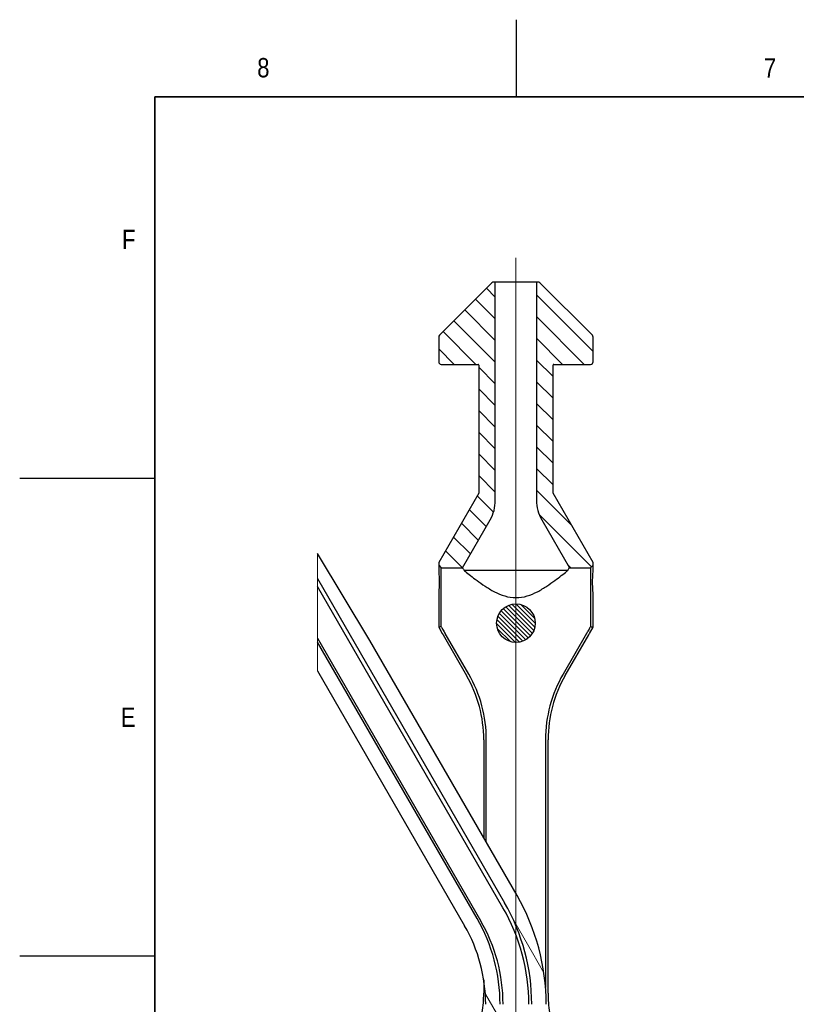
# Model space of a CAD drawing. Header units: millimetres. Extents: x 0 to 18279, y -668 to 2227.
# Tile 11 of 44: x 7 to 611, y 1448 to 2212. Entities that reach past the tile are written whole.
import ezdxf
from ezdxf.enums import TextEntityAlignment as Align

# ---------------------------------------------------------------- set-up
doc = ezdxf.new("R2010")
doc.units = ezdxf.units.MM
doc.header["$LTSCALE"] = 7.5
for name, color, linetype, lineweight in [('Border (ISO)', 7, 'Continuous', 18), ('Centerline (ISO)', 7, 'Continuous', 9), ('Hatch (ISO)', 7, 'Continuous', 9), ('Symbol (ISO)', 7, 'Continuous', 9), ('Visible (ISO)', 7, 'Continuous', 25), ('Visible Narrow (ISO)', 7, 'Continuous', 18)]:
    doc.layers.add(name, color=color, linetype=linetype, lineweight=lineweight)
doc.styles.get("Standard").update_dxf_attribs({"font": 'ARIALN.TTF'})
doc.styles.add('Text 2_0 mm', font='ARIALN.TTF')

# ---------------------------------------------------------------- blocks, each defined once
blk = doc.blocks.new('Borders Imenco A3')
at = {"layer": 'Border (ISO)', "lineweight": 25}
for p, q in [((52.5, 287), (52.5, 295)), ((15, 247.5), (1, 247.5)), ((15, 198), (1, 198))]:
    blk.add_line(p, q, dxfattribs=at)
at = {"layer": 'Border (ISO)', "lineweight": 35}
for q in [(410, 287), (15, 10)]:
    blk.add_line((15, 287), q, dxfattribs=at)
at = {"layer": 'Border (ISO)', "lineweight": 30, "flags": 104}
blk.add_attdef('LifeCycleState1', text='', height=3, dxfattribs=at).set_placement((17.37, 285.64), align=Align.TOP_LEFT)
at = {"layer": 'Symbol (ISO)', "char_height": 2, "style": 'Text 2_0 mm'}
for s, insert, attachment_point in [('8', (26.25, 289), 8), ('7', (78.75, 289), 8), ('F', (13, 272.25), 6), ('E', (13, 222.75), 6)]:
    blk.add_mtext(s, dxfattribs=dict(at, insert=insert, attachment_point=attachment_point))

msp = doc.modelspace()

# ---------------------------------------------------------------- hatches: boundary and pattern name
at = {"layer": 'Hatch (ISO)'}
h = msp.add_hatch(dxfattribs=at)
h.set_pattern_fill('ANSI31', color=256, scale=95.25, angle=90, style=0)
h.set_pattern_definition([(135, (0, 0), (-8.41899, -8.41899), [])])
edge = h.paths.add_edge_path()
edge.add_ellipse((410.339, 2006.751), major_axis=(-1.414, 1.414), ratio=1, start_angle=270, end_angle=315)
edge.add_line((410.339, 2008.751), (409.167, 2008.751))
edge.add_line((409.167, 2008.751), (409.167, 1839.122))
edge.add_ellipse((439.167, 1839.122), major_axis=(0, -30), ratio=1, start_angle=270, end_angle=300)
edge.add_line((413.186, 1824.122), (434.762, 1786.751))
edge.add_line((434.762, 1786.751), (451.167, 1786.751))
edge.add_line((451.167, 1786.751), (453.167, 1788.751))
edge.add_line((453.167, 1788.751), (453.167, 1790.884))
edge.add_line((453.167, 1790.884), (422.067, 1844.751))
edge.add_line((422.067, 1844.751), (422.067, 1944.251))
edge.add_ellipse((422.567, 1944.251), major_axis=(0, 0.5), ratio=1, start_angle=0, end_angle=90, ccw=False)
edge.add_line((422.567, 1944.751), (451.167, 1944.751))
edge.add_ellipse((451.167, 1946.751), major_axis=(2, 0), ratio=1, start_angle=270, end_angle=360)
edge.add_line((453.167, 1946.751), (453.167, 1965.923))
edge.add_ellipse((451.167, 1965.923), major_axis=(0, 2), ratio=1, start_angle=270, end_angle=315)
edge.add_line((452.581, 1967.337), (411.753, 2008.165))
edge = h.paths.add_edge_path()
edge.add_ellipse((375.996, 2006.751), major_axis=(-2, 0), ratio=1, start_angle=270, end_angle=315)
edge.add_line((374.581, 2008.165), (333.753, 1967.337))
edge.add_ellipse((335.167, 1965.923), major_axis=(-1.414, -1.414), ratio=1, start_angle=270, end_angle=315)
edge.add_line((333.167, 1965.923), (333.167, 1946.751))
edge.add_ellipse((335.167, 1946.751), major_axis=(0, -2), ratio=1, start_angle=270, end_angle=360)
edge.add_line((335.167, 1944.751), (363.767, 1944.751))
edge.add_ellipse((363.767, 1944.251), major_axis=(0.5, 0), ratio=1, start_angle=0, end_angle=90, ccw=False)
edge.add_line((364.267, 1944.251), (364.267, 1844.751))
edge.add_line((364.267, 1844.751), (333.167, 1790.884))
edge.add_line((333.167, 1790.884), (333.167, 1788.751))
edge.add_line((333.167, 1788.751), (335.167, 1786.751))
edge.add_line((335.167, 1786.751), (351.572, 1786.751))
edge.add_line((351.572, 1786.751), (373.148, 1824.122))
edge.add_ellipse((347.167, 1839.122), major_axis=(15, 25.981), ratio=1, start_angle=270, end_angle=300)
edge.add_line((377.167, 1839.122), (377.167, 2008.751))
edge.add_line((377.167, 2008.751), (375.996, 2008.751))
h = msp.add_hatch(dxfattribs=at)
h.set_pattern_fill('ANSI31', color=256, scale=190.5, angle=75.000175, style=0)
h.set_pattern_definition([(120.0002, (0, 0), (-20.6222, -11.9063), [])])
edge = h.paths.add_edge_path()
edge.add_line((239.022, 1778.321), (239.022, 1797.941))
edge.add_line((239.022, 1797.941), (279.717, 1730.188))
edge.add_line((279.717, 1730.188), (394.017, 1532.214))
edge.add_ellipse((247.636, 1447.701), major_axis=(0, 169.026), ratio=1, start_angle=270, end_angle=300, ccw=False)
edge.add_line((416.662, 1447.701), (416.662, 1224.951))
edge.add_line((416.662, 1224.951), (416.162, 1224.951))
edge.add_line((416.162, 1224.951), (416.162, 1224.751))
edge.add_line((416.162, 1224.751), (416.662, 1224.751))
edge.add_line((416.662, 1224.751), (416.662, 1222.129))
edge.add_line((416.662, 1222.129), (412.852, 1222.129))
edge.add_line((412.852, 1222.129), (410.822, 1218.751))
edge.add_line((410.822, 1218.751), (412.852, 1215.373))
edge.add_line((412.852, 1215.373), (416.662, 1215.373))
edge.add_line((416.662, 1215.373), (416.662, 1212.751))
edge.add_line((416.662, 1212.751), (411.703, 1212.751))
edge.add_line((411.703, 1212.751), (409.923, 1212.751))
edge.add_line((409.923, 1212.751), (409.923, 1210.972))
edge.add_line((409.923, 1210.972), (409.923, 1210.751))
edge.add_line((409.923, 1210.751), (411.423, 1208.153))
edge.add_line((411.423, 1208.153), (411.423, 1169.301))
edge.add_line((411.423, 1169.301), (410.423, 1168.301))
edge.add_line((410.423, 1168.301), (409.703, 1168.301))
edge.add_line((409.703, 1168.301), (406.486, 1168.301))
edge.add_line((406.486, 1168.301), (405.486, 1169.301))
edge.add_line((405.486, 1169.301), (405.486, 1447.701))
edge.add_ellipse((247.636, 1447.701), major_axis=(78.925, -136.702), ratio=1, start_angle=60, end_angle=90)
edge.add_line((384.338, 1526.626), (239.022, 1778.321))
edge = h.paths.add_edge_path()
edge.add_line((239.022, 1706.693), (239.022, 1729.045))
edge.add_line((239.022, 1729.045), (363.001, 1514.307))
edge.add_ellipse((247.636, 1447.701), major_axis=(0, 133.212), ratio=1, start_angle=270, end_angle=300, ccw=False)
edge.add_line((380.848, 1447.701), (380.848, 1169.301))
edge.add_line((380.848, 1169.301), (379.848, 1168.301))
edge.add_line((379.848, 1168.301), (376.632, 1168.301))
edge.add_line((376.632, 1168.301), (375.911, 1168.301))
edge.add_line((375.911, 1168.301), (374.911, 1169.301))
edge.add_line((374.911, 1169.301), (374.911, 1208.153))
edge.add_line((374.911, 1208.153), (376.411, 1210.751))
edge.add_line((376.411, 1210.751), (376.411, 1210.972))
edge.add_line((376.411, 1210.972), (376.411, 1212.751))
edge.add_line((376.411, 1212.751), (374.632, 1212.751))
edge.add_line((374.632, 1212.751), (369.672, 1212.751))
edge.add_line((369.672, 1212.751), (369.672, 1224.751))
edge.add_line((369.672, 1224.751), (370.172, 1224.751))
edge.add_line((370.172, 1224.751), (370.172, 1224.951))
edge.add_line((370.172, 1224.951), (369.672, 1224.951))
edge.add_line((369.672, 1224.951), (369.672, 1447.701))
edge.add_ellipse((247.636, 1447.701), major_axis=(61.018, -105.687), ratio=1, start_angle=60, end_angle=90)
edge.add_line((353.322, 1508.719), (239.022, 1706.693))
h = msp.add_hatch(dxfattribs=at)
h.set_pattern_fill('ANSI31', color=256, scale=19.05, angle=90, style=0)
h.set_pattern_definition([(135, (0, 0), (-1.683798, -1.683798), [])])
edge = h.paths.add_edge_path()
edge.add_ellipse((393.167, 1743.751), major_axis=(0, -15), ratio=1, start_angle=0, end_angle=360)

# ---------------------------------------------------------------- linework, layer by layer
at = {"layer": 'Centerline (ISO)', "linetype": 'Continuous'}
msp.add_line((393.167, 2027.501), (393.167, 788.251), dxfattribs=at)
at = {"layer": 'Visible (ISO)'}
for p, q in [((374.581, 2008.165), (333.753, 1967.337)), ((377.167, 2008.751), (375.996, 2008.751)), ((377.167, 1839.122), (377.167, 2008.751)), ((409.167, 2008.751), (377.167, 2008.751)), ((410.339, 2008.751), (409.167, 2008.751)), ((409.167, 2008.751), (409.167, 1839.122)), ((452.581, 1967.337), (411.753, 2008.165)), ((333.167, 1965.923), (333.167, 1946.751)), ((453.167, 1946.751), (453.167, 1965.923)), ((335.167, 1944.751), (363.767, 1944.751)), ((364.267, 1944.251), (364.267, 1844.751)), ((422.067, 1844.751), (422.067, 1944.251)), ((422.567, 1944.751), (451.167, 1944.751)), ((364.267, 1844.751), (333.167, 1790.884)), ((453.167, 1790.884), (422.067, 1844.751)), ((351.572, 1786.751), (373.148, 1824.122)), ((413.186, 1824.122), (434.762, 1786.751)), ((279.717, 1730.188), (239.022, 1797.941)), ((333.167, 1790.884), (333.167, 1788.751)), ((453.167, 1788.751), (453.167, 1790.884)), ((333.167, 1788.751), (335.167, 1786.751)), ((333.167, 1788.751), (333.167, 1783.466)), ((335.167, 1786.751), (351.572, 1786.751)), ((335.167, 1741.149), (335.167, 1786.751)), ((433.51, 1784.751), (352.824, 1784.751)), ((434.762, 1786.751), (451.167, 1786.751)), ((451.167, 1786.751), (453.167, 1788.751)), ((451.167, 1786.751), (451.167, 1741.149)), ((453.167, 1783.466), (453.167, 1788.751)), ((239.022, 1778.321), (384.338, 1526.626)), ((383.071, 1522.701), (239.022, 1772.201)), ((333.167, 1767.565), (333.167, 1740.618)), ((453.167, 1740.618), (453.167, 1767.565)), ((333.167, 1740.618), (333.169, 1740.614)), ((333.169, 1740.614), (335.977, 1735.751)), ((450.357, 1735.751), (453.165, 1740.614)), ((453.165, 1740.614), (453.167, 1740.618)), ((239.022, 1732.201), (365.75, 1512.701)), ((363.001, 1514.307), (239.022, 1729.045)), ((394.017, 1532.214), (279.717, 1730.188)), ((335.977, 1735.751), (336.554, 1734.751)), ((336.554, 1734.751), (354.77, 1703.201)), ((356.502, 1704.201), (338.286, 1735.751)), ((448.048, 1735.751), (429.833, 1704.201)), ((431.565, 1703.201), (449.78, 1734.751)), ((449.78, 1734.751), (450.357, 1735.751)), ((239.022, 1706.693), (353.322, 1508.719)), ((368.167, 1653.201), (368.167, 1576.987)), ((370.167, 1573.523), (370.167, 1653.201)), ((416.167, 1653.201), (416.167, 1460.628)), ((418.167, 1456.313), (418.167, 1653.201)), ((368.167, 1466.808), (368.167, 1456.313))]:
    msp.add_line(p, q, dxfattribs=at)
msp.add_circle((393.167, 1743.751), 15, dxfattribs=at)
for centre, radius, start, end in [((375.996, 2006.751), 2, 90, 135), ((410.339, 2006.751), 2, 45, 90), ((335.167, 1965.923), 2, 135, 180), ((451.167, 1965.923), 2, 0, 45), ((335.167, 1946.751), 2, 180, 270), ((363.767, 1944.251), 0.5, 0, 90), ((422.567, 1944.251), 0.5, 90, 180), ((451.167, 1946.751), 2, 270, 0), ((347.167, 1839.122), 30, 330, 0), ((439.167, 1839.122), 30, 180, 210), ((268.167, 1653.201), 100, 0, 30), ((268.167, 1653.201), 102, 0, 30), ((518.167, 1653.201), 102, 150, 180), ((518.167, 1653.201), 100, 150, 180), ((247.636, 1447.701), 169.026, 0, 30), ((253.167, 1447.701), 150, 0, 30), ((247.636, 1447.701), 157.85, 0, 30), ((247.636, 1447.701), 133.212, 0, 30), ((247.636, 1447.701), 122.036, 0, 30), ((253.167, 1447.701), 130, 0, 30), ((268.167, 1456.313), 100, 351.390724, 0), ((518.167, 1456.313), 100, 180, 188.609276)]:
    msp.add_arc(centre, radius, start, end, dxfattribs=at)
for points, knots in [([(333.167, 1783.466), (333.289, 1782.166), (333.398, 1780.689), (333.556, 1776.953), (333.571, 1774.598), (333.418, 1770.726), (333.319, 1769.182), (333.167, 1767.565)], [11.1033673, 11.1033673, 11.1033673, 11.1033673, 11.8769493, 11.8769493, 12.9086318, 12.9086318, 13.5298388, 13.5298388, 13.5298388, 13.5298388]), ([(351.572, 1786.751), (351.572, 1786.751), (351.691, 1786.57), (352.145, 1785.856), (352.448, 1785.375), (352.824, 1784.751)], [8.5848332, 8.5848332, 8.5848332, 8.5848332, 9.3231118, 9.3231118, 9.9611382, 9.9611382, 9.9611382, 9.9611382]), ([(352.824, 1784.751), (353.141, 1784.49), (353.488, 1784.205), (354.982, 1782.986), (356.351, 1781.881), (359.435, 1779.459), (361.151, 1778.142), (364.805, 1775.454), (366.892, 1773.973), (371.414, 1771.017), (373.849, 1769.542), (378.98, 1766.894), (381.679, 1765.722), (387.283, 1764.051), (390.192, 1763.562), (396.142, 1763.562), (399.051, 1764.051), (404.655, 1765.722), (407.354, 1766.894), (412.486, 1769.542), (414.92, 1771.017), (419.443, 1773.973), (421.53, 1775.454), (425.183, 1778.142), (426.899, 1779.459), (429.984, 1781.881), (431.352, 1782.986), (432.846, 1784.205), (433.193, 1784.49), (433.51, 1784.751)], [8.4138309, 8.4138309, 8.4138309, 8.4138309, 8.6992679, 8.6992679, 9.5540924, 9.5540924, 10.4089169, 10.4089169, 11.3014972, 11.3014972, 12.1940774, 12.1940774, 13.0866577, 13.0866577, 13.979238, 13.979238, 14.8718183, 14.8718183, 15.7643986, 15.7643986, 16.6569788, 16.6569788, 17.5495591, 17.5495591, 18.4043836, 18.4043836, 19.2592081, 19.2592081, 19.5446451, 19.5446451, 19.5446451, 19.5446451]), ([(433.51, 1784.751), (433.886, 1785.375), (434.19, 1785.856), (434.644, 1786.57), (434.762, 1786.751), (434.762, 1786.751)], [7.2085281, 7.2085281, 7.2085281, 7.2085281, 7.8465545, 7.8465545, 8.5848332, 8.5848332, 8.5848332, 8.5848332]), ([(453.167, 1767.565), (453.015, 1769.182), (452.917, 1770.726), (452.763, 1774.598), (452.778, 1776.953), (452.937, 1780.689), (453.045, 1782.166), (453.167, 1783.466)], [4.0339647, 4.0339647, 4.0339647, 4.0339647, 4.6551716, 4.6551716, 5.6868541, 5.6868541, 6.4604361, 6.4604361, 6.4604361, 6.4604361]), ([(335.167, 1741.149), (334.836, 1741.057), (334.503, 1740.966), (333.838, 1740.788), (333.504, 1740.7), (333.169, 1740.614)], [0, 0, 0, 0, 0.14580345, 0.14580345, 0.2919404, 0.2919404, 0.2919404, 0.2919404]), ([(337.709, 1736.751), (337.571, 1736.991), (337.432, 1737.23), (336.964, 1738.042), (336.633, 1738.614), (336.303, 1739.185), (336.069, 1739.59), (335.835, 1739.994), (335.456, 1740.649), (335.312, 1740.899), (335.167, 1741.149)], [1.570796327, 1.570796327, 1.570796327, 1.570796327, 1.584886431, 1.584886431, 1.618582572, 1.618582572, 1.618582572, 1.642475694, 1.642475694, 1.657285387, 1.657285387, 1.657285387, 1.657285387]), ([(338.286, 1735.751), (338.19, 1735.918), (338.094, 1736.085), (337.901, 1736.418), (337.805, 1736.585), (337.709, 1736.751)], [4.53330034, 4.53330034, 4.53330034, 4.53330034, 4.59103537, 4.59103537, 4.6487704, 4.6487704, 4.6487704, 4.6487704]), ([(448.625, 1736.751), (448.529, 1736.585), (448.433, 1736.418), (448.24, 1736.085), (448.144, 1735.918), (448.048, 1735.751)], [-0.91013884, -0.91013884, -0.91013884, -0.91013884, -0.85240381, -0.85240381, -0.79466878, -0.79466878, -0.79466878, -0.79466878]), ([(451.167, 1741.149), (451.022, 1740.899), (450.878, 1740.649), (450.499, 1739.994), (450.265, 1739.59), (450.031, 1739.185), (449.701, 1738.614), (449.371, 1738.042), (448.902, 1737.23), (448.764, 1736.991), (448.625, 1736.751)], [-1.657285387, -1.657285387, -1.657285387, -1.657285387, -1.642475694, -1.642475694, -1.618582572, -1.618582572, -1.618582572, -1.584886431, -1.584886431, -1.570796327, -1.570796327, -1.570796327, -1.570796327]), ([(451.167, 1741.149), (451.499, 1741.057), (451.831, 1740.966), (452.497, 1740.788), (452.831, 1740.7), (453.165, 1740.614)], [-0.29194316, -0.29194316, -0.29194316, -0.29194316, -0.14611415, -0.14611415, 0, 0, 0, 0])]:
    msp.add_open_spline(points, degree=3, knots=knots, dxfattribs=at)
at = {"layer": 'Visible Narrow (ISO)'}
for p, q in [((239.022, 1778.321), (239.022, 1797.941)), ((239.022, 1772.201), (239.022, 1778.321)), ((239.022, 1732.201), (239.022, 1772.201)), ((239.022, 1729.045), (239.022, 1732.201)), ((239.022, 1706.693), (239.022, 1729.045))]:
    msp.add_line(p, q, dxfattribs=at)

# ---------------------------------------------------------------- block references
at = {"xscale": 7.5, "yscale": 7.5, "zscale": 7.5}
msp.add_blockref('Borders Imenco A3', (0, 0), dxfattribs=at)

doc.saveas('drawing.dxf')
